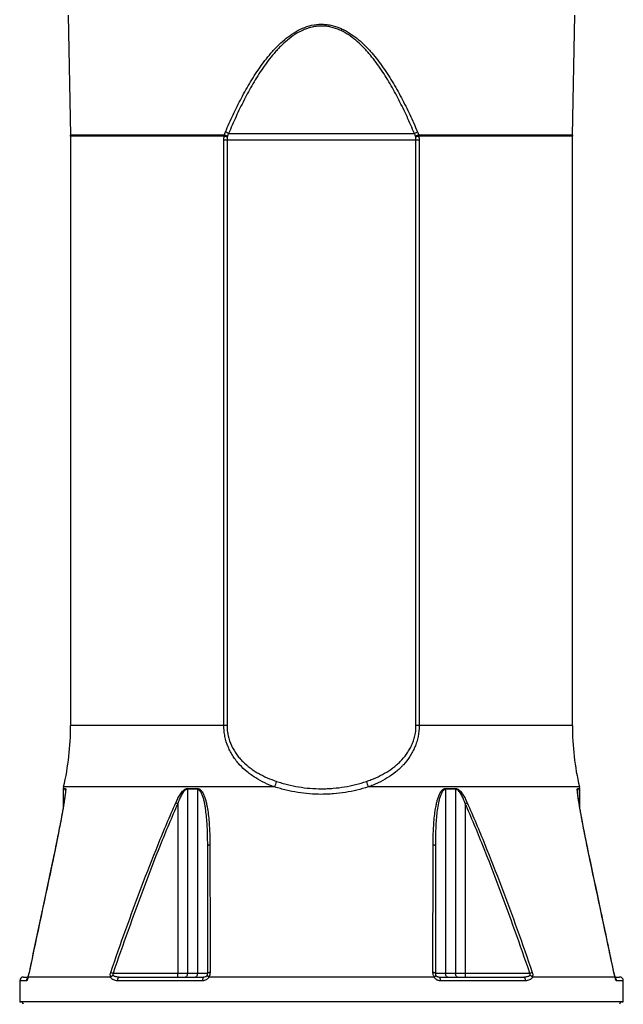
# Model space of a CAD drawing. Header units: millimetres. Extents: x 2138 to 3794, y 859 to 5107.
# Tile 2 of 4: x 2480 to 3452, y 2491 to 4078. Entities that reach past the tile are written whole.
import ezdxf

# ---------------------------------------------------------------- set-up
doc = ezdxf.new("R2010")
doc.units = ezdxf.units.MM
doc.header["$LTSCALE"] = 2

msp = doc.modelspace()

# ---------------------------------------------------------------- linework, layer by layer
at = {"color": 7, "linetype": 'Continuous', "lineweight": 25}
for p, q in [((2557.7, 4084.9), (2561.6, 3891.8)), ((3369.6, 3891.8), (3373.5, 4084.9)), ((2561.6, 3889.8), (2561.6, 2940.1)), ((2815.9, 3894), (3115.2, 3894)), ((3369.6, 2940.1), (3369.6, 3889.8)), ((2813.4, 3883.6), (2808.4, 3883.6)), ((2808.4, 2940.1), (2808.4, 3883.6)), ((3117.7, 3883.6), (2813.4, 3883.6)), ((2813.4, 3883.6), (2813.4, 2940.1)), ((3117.7, 2940.1), (3117.7, 3883.6)), ((3122.8, 3883.6), (3117.7, 3883.6)), ((3122.8, 3883.6), (3122.8, 2940.1)), ((2813.4, 2940.1), (2808.4, 2940.1)), ((3122.8, 2940.1), (3117.7, 2940.1)), ((2550.3, 2841.1), (2549.7, 2838.7)), ((3381.4, 2838.7), (3380.9, 2841.1)), ((2549.6, 2837.3), (2549.6, 2808.3)), ((2553.4, 2835.6), (2553.4, 2835.9)), ((2765.7, 2837.3), (2749.6, 2837.3)), ((2749.6, 2837.3), (2749.6, 2540.8)), ((2749.7, 2838.7), (2765.7, 2838.7)), ((2765.7, 2837.3), (2765.7, 2540.8)), ((3165.4, 2838.7), (3181.5, 2838.7)), ((3165.5, 2837.3), (3165.5, 2540.8)), ((3181.6, 2837.3), (3165.5, 2837.3)), ((3181.6, 2837.3), (3181.6, 2540.8)), ((3377.8, 2835.9), (3377.8, 2835.5)), ((3381.6, 2808.3), (3381.6, 2837.3)), ((2734.1, 2814.5), (2734.1, 2540.8)), ((3197.1, 2814.5), (3197.1, 2540.8)), ((2630, 2540.8), (2734.1, 2540.8)), ((2734.1, 2540.8), (2749.6, 2540.8)), ((2749.6, 2540.8), (2765.7, 2540.8)), ((2765.7, 2540.8), (2782.3, 2540.8)), ((3148.9, 2540.8), (3165.5, 2540.8)), ((3165.5, 2540.8), (3181.6, 2540.8)), ((3181.6, 2540.8), (3197.1, 2540.8)), ((3197.1, 2540.8), (3301.1, 2540.8)), ((2479.6, 2528.8), (2479.6, 2494.8)), ((2485.6, 2534.8), (2492.6, 2534.8)), ((2492.8, 2535.5), (2492.7, 2535)), ((2625.5, 2534.8), (2492.8, 2534.8)), ((2773.9, 2528.8), (2637, 2528.8)), ((2641, 2534.8), (2776.3, 2534.8)), ((3146.7, 2534.8), (2784.5, 2534.8)), ((3154.9, 2534.8), (3290.1, 2534.8)), ((3294.2, 2528.8), (3157.2, 2528.8)), ((3438.3, 2534.8), (3305.7, 2534.8)), ((3438.5, 2535), (3438.4, 2535.5)), ((3438.5, 2534.8), (3445.6, 2534.8)), ((3451.6, 2494.8), (3451.6, 2528.8)), ((2479.6, 2494.8), (2481.6, 2494.8)), ((2965.6, 2494.8), (2479.6, 2494.8)), ((3451.6, 2494.8), (2965.6, 2494.8)), ((3449.5, 2494.8), (3451.6, 2494.8))]:
    msp.add_line(p, q, dxfattribs=at)
at = {"color": 8, "linetype": 'Continuous', "lineweight": 25}
for p, q in [((2809.1, 3891.8), (2561.6, 3891.8)), ((2808.8, 3889.8), (2561.6, 3889.8)), ((3369.6, 3891.8), (3122.1, 3891.8)), ((3369.6, 3889.8), (3122.3, 3889.8)), ((2808.4, 2940.1), (2561.6, 2940.1)), ((3369.6, 2940.1), (3122.8, 2940.1)), ((2890.4, 2841.1), (2550.3, 2841.1)), ((3380.9, 2841.1), (3040.8, 2841.1)), ((2553.1, 2837.3), (2549.6, 2837.3)), ((2549.7, 2838.7), (2553.3, 2838.7)), ((2553.1, 2837.3), (2553.1, 2832)), ((3377.9, 2838.7), (3381.4, 2838.7)), ((3378, 2837.3), (3378, 2832.1)), ((3381.6, 2837.3), (3378, 2837.3)), ((2490.4, 2528.8), (2479.6, 2528.8)), ((3451.6, 2528.8), (3440.7, 2528.8)), ((2965.6, 2494.8), (2481.6, 2494.8)), ((3449.5, 2494.8), (2965.6, 2494.8))]:
    msp.add_line(p, q, dxfattribs=at)
at = {"color": 7, "linetype": 'Continuous', "lineweight": 25, "flags": 128}
for points in [[(2785.9, 2747.6), (2785.1, 2747.5), (2784.4, 2747.4), (2783.8, 2747.2), (2783.3, 2747), (2782.9, 2746.9), (2782.5, 2746.7), (2782.4, 2746.4), (2782.3, 2746.2)], [(3148.9, 2746.2), (3148.8, 2746.4), (3148.6, 2746.7), (3148.3, 2746.9), (3147.9, 2747), (3147.4, 2747.2), (3146.7, 2747.4), (3146, 2747.5), (3145.3, 2747.6)], [(2749.6, 2540.8), (2749.5, 2539.6), (2749.4, 2538.5), (2749.1, 2537.5), (2748.7, 2536.6), (2748.2, 2535.8), (2747.7, 2535.3), (2747.1, 2534.9), (2746.5, 2534.8)], [(2765.7, 2540.8), (2765.6, 2539.6), (2765.5, 2538.5), (2765.2, 2537.5), (2764.8, 2536.6), (2764.4, 2535.8), (2763.9, 2535.3), (2763.4, 2534.9), (2762.8, 2534.8)], [(2786.1, 2542.2), (2785.3, 2542.1), (2784.6, 2541.9), (2783.9, 2541.8), (2783.3, 2541.6), (2782.9, 2541.4), (2782.6, 2541.2), (2782.4, 2541), (2782.3, 2540.8)], [(3148.9, 2540.8), (3148.8, 2541), (3148.6, 2541.2), (3148.3, 2541.4), (3147.8, 2541.6), (3147.2, 2541.8), (3146.6, 2541.9), (3145.8, 2542.1), (3145, 2542.2)], [(3168.4, 2534.8), (3167.8, 2534.9), (3167.3, 2535.3), (3166.8, 2535.8), (3166.3, 2536.6), (3166, 2537.5), (3165.7, 2538.5), (3165.5, 2539.6), (3165.5, 2540.8)], [(3184.7, 2534.8), (3184.1, 2534.9), (3183.5, 2535.3), (3183, 2535.8), (3182.5, 2536.6), (3182.1, 2537.5), (3181.8, 2538.5), (3181.6, 2539.6), (3181.6, 2540.8)], [(2776.3, 2534.8), (2775.8, 2534.7), (2775.4, 2534.3), (2775, 2533.8), (2774.6, 2533), (2774.3, 2532.1), (2774.1, 2531.1), (2774, 2530), (2773.9, 2528.8)], [(3157.2, 2528.8), (3157.2, 2530), (3157, 2531.1), (3156.8, 2532.1), (3156.5, 2533), (3156.2, 2533.8), (3155.8, 2534.3), (3155.3, 2534.7), (3154.9, 2534.8)]]:
    msp.add_lwpolyline(points, dxfattribs=at)
at = {"color": 8, "linetype": 'Continuous', "lineweight": 25, "flags": 128}
for points in [[(2533.2, 2724), (2533.1, 2724), (2533.1, 2723.9)], [(3398.1, 2723.9), (3398.1, 2724), (3397.9, 2724)], [(2494.8, 2542.2), (2494.6, 2542.1), (2494.6, 2542)], [(3436.6, 2542), (3436.5, 2542.1), (3436.4, 2542.2)]]:
    msp.add_lwpolyline(points, dxfattribs=at)
at = {"color": 7, "linetype": 'Continuous', "lineweight": 25}
for centre, radius, start, end in [((2461.6, 3889.8), 100, 0, 1.1458), ((2729.2, 3490.5), 407.2, 78.0004, 78.7255), ((2737, 3706.4), 198.9, 67.1937, 68.7602), ((2733.5, 3757.9), 159.1, 58.8099, 60.8836), ((3197.7, 3757.9), 159.1, 119.1164, 121.1901), ((3194.1, 3706.4), 198.9, 111.2398, 112.8063), ((3201.9, 3490.5), 407.2, 101.2745, 101.9996), ((3469.6, 3889.8), 100, 178.8542, 180), ((2121.6, 2940.1), 440, 347, 0), ((3809.6, 2940.1), 440, 180, 193), ((2731.1, 2895), 168.2, 341.3143, 344.5222), ((3200.1, 2895), 168.2, 195.4778, 198.6857), ((2555.6, 2837.3), 6, 167, 180), ((2559.2, 2837.3), 6.05, 167.1092, 180.0011), ((2761, 2837.3), 11.4, 173.2038, 180.0253), ((2777.9, 2837.3), 12.3, 173.7075, 180.0247), ((3153.2, 2837.3), 12.3, 359.9753, 6.2925), ((3170.2, 2837.3), 11.4, 359.9747, 6.7962), ((3372, 2837.3), 6.05, 359.9989, 12.8908), ((3375.6, 2837.3), 6, 0, 13), ((2875.6, 3138), 353.1, 245.835, 246.3758), ((3055.6, 3138), 353.1, 293.6242, 294.165), ((2754.7, 2906.4), 386.2, 250.551, 251.1615), ((2691, 2539.3), 43.2, 354.0133, 1.9891), ((3240.2, 2539.3), 43.2, 178.0109, 185.9867), ((3176.4, 2906.4), 386.2, 288.8385, 289.449), ((2485.6, 2528.8), 6, 90, 180), ((2642.2, 2529.6), 5.32, 103.0745, 188.798), ((3288.9, 2529.6), 5.32, 351.202, 76.9255), ((3445.6, 2528.8), 6, 0, 90), ((2481.5, 2490.8), 4, 1, 89), ((3449.6, 2490.8), 4, 91, 179)]:
    msp.add_arc(centre, radius, start, end, dxfattribs=at)
at = {"color": 8, "linetype": 'Continuous', "lineweight": 25}
for centre, radius, start, end in [((2496.5, 2528.8), 6.08, 140.4573, 180.0914), ((3434.7, 2528.8), 6.05, 359.8349, 45.2167)]:
    msp.add_arc(centre, radius, start, end, dxfattribs=at)
at = {"color": 7, "linetype": 'Continuous', "lineweight": 25}
for points, knots in [([(2810.9, 3896.9), (2814.9, 3906.2), (2819, 3915.4), (2827.6, 3933.5), (2832, 3942.5), (2841.3, 3960.2), (2846.2, 3968.9), (2856.5, 3986.1), (2862, 3994.5), (2870.7, 4006.8), (2873.7, 4010.8), (2880, 4018.8), (2883.2, 4022.7), (2888.3, 4028.4), (2890.1, 4030.3), (2893.6, 4034), (2895.4, 4035.8), (2901, 4041.1), (2904.8, 4044.5), (2912.8, 4050.9), (2916.9, 4053.9), (2925.7, 4059.4), (2930.3, 4061.8), (2939.7, 4065.8), (2944.6, 4067.5), (2954.8, 4069.7), (2959.9, 4070.3), (2967.7, 4070.4), (2970.3, 4070.2), (2975.5, 4069.7), (2978, 4069.3), (2985.7, 4067.7), (2990.6, 4066.1), (2997.8, 4063.2), (3000.1, 4062.1), (3003.6, 4060.3), (3004.7, 4059.7), (3007, 4058.4), (3008.1, 4057.7), (3013.6, 4054.4), (3017.7, 4051.4), (3025.7, 4045.1), (3029.6, 4041.7), (3035.1, 4036.4), (3036.9, 4034.6), (3040.5, 4030.9), (3042.2, 4029), (3047.3, 4023.3), (3050.6, 4019.4), (3056.9, 4011.5), (3060, 4007.4), (3068.8, 3995.1), (3074.2, 3986.7), (3084.6, 3969.5), (3089.6, 3960.7), (3096.6, 3947.3), (3098.9, 3942.8), (3103.4, 3933.7), (3105.6, 3929.2), (3112.1, 3915.5), (3116.2, 3906.2), (3120.2, 3896.9)], [0, 0, 0, 0, 0.0625, 0.0625, 0.125, 0.125, 0.1875, 0.1875, 0.25, 0.25, 0.28125, 0.28125, 0.3125, 0.3125, 0.328125, 0.328125, 0.34375, 0.34375, 0.375, 0.375, 0.40625, 0.40625, 0.4375, 0.4375, 0.46875, 0.46875, 0.5, 0.5, 0.515625, 0.515625, 0.53125, 0.53125, 0.5625, 0.5625, 0.578125, 0.578125, 0.585937, 0.585937, 0.59375, 0.59375, 0.625, 0.625, 0.65625, 0.65625, 0.671875, 0.671875, 0.6875, 0.6875, 0.71875, 0.71875, 0.75, 0.75, 0.8125, 0.8125, 0.875, 0.875, 0.90625, 0.90625, 0.9375, 0.9375, 1, 1, 1, 1]), ([(3115.2, 3894), (3111.4, 3903.2), (3107.4, 3912.3), (3101.2, 3925.9), (3099.1, 3930.4), (3094.7, 3939.4), (3092.5, 3943.8), (3085.8, 3957.1), (3081, 3965.8), (3071, 3982.9), (3065.8, 3991.3), (3057.4, 4003.6), (3054.4, 4007.6), (3048.4, 4015.5), (3045.3, 4019.4), (3040.4, 4025.1), (3038.7, 4027), (3035.3, 4030.7), (3033.6, 4032.6), (3028.2, 4037.9), (3024.6, 4041.3), (3016.9, 4047.7), (3012.9, 4050.8), (3007.6, 4054.2), (3006.5, 4054.9), (3004.3, 4056.2), (3003.2, 4056.8), (2999.8, 4058.7), (2997.6, 4059.8), (2990.6, 4062.9), (2985.9, 4064.5), (2979.6, 4066), (2978.4, 4066.2), (2975.8, 4066.7), (2974.6, 4066.9), (2970.8, 4067.3), (2965.7, 4067.6), (2960.7, 4067.3), (2956.8, 4066.9), (2955.6, 4066.7), (2953, 4066.3), (2951.8, 4066), (2948, 4065.2), (2945.6, 4064.5), (2940.8, 4062.9), (2938.4, 4061.9), (2931.5, 4058.9), (2927.1, 4056.4), (2918.5, 4050.9), (2914.5, 4047.9), (2906.7, 4041.4), (2903, 4038), (2897.7, 4032.7), (2896, 4030.9), (2892.6, 4027.2), (2890.9, 4025.3), (2886, 4019.5), (2882.8, 4015.6), (2876.8, 4007.7), (2873.9, 4003.7), (2865.4, 3991.4), (2860.2, 3983), (2850.2, 3965.8), (2845.4, 3957.1), (2836.4, 3939.4), (2832.1, 3930.5), (2823.7, 3912.4), (2819.8, 3903.2), (2815.9, 3894)], [0, 0, 0, 0, 0.0625, 0.0625, 0.09375, 0.09375, 0.125, 0.125, 0.1875, 0.1875, 0.25, 0.25, 0.28125, 0.28125, 0.3125, 0.3125, 0.328125, 0.328125, 0.34375, 0.34375, 0.375, 0.375, 0.40625, 0.40625, 0.414062, 0.414062, 0.421875, 0.421875, 0.4375, 0.4375, 0.46875, 0.46875, 0.476562, 0.476562, 0.484375, 0.484375, 0.5, 0.515625, 0.515625, 0.523437, 0.523437, 0.53125, 0.53125, 0.546875, 0.546875, 0.5625, 0.5625, 0.59375, 0.59375, 0.625, 0.625, 0.65625, 0.65625, 0.671875, 0.671875, 0.6875, 0.6875, 0.71875, 0.71875, 0.75, 0.75, 0.8125, 0.8125, 0.875, 0.875, 0.9375, 0.9375, 1, 1, 1, 1]), ([(2890.4, 2841.1), (2884.9, 2843.1), (2879.6, 2845.2), (2869.3, 2850.1), (2864.4, 2852.8), (2858.4, 2856.5), (2857.2, 2857.3), (2854.8, 2858.8), (2853.7, 2859.6), (2850.2, 2862), (2848, 2863.7), (2841.5, 2869), (2837.4, 2872.8), (2832.7, 2878), (2831.8, 2879.1), (2830, 2881.2), (2829.1, 2882.3), (2826.5, 2885.7), (2824.8, 2888), (2821.7, 2892.8), (2820.3, 2895.2), (2818.3, 2899), (2817.6, 2900.3), (2816.4, 2902.9), (2815.8, 2904.3), (2813, 2911), (2811.3, 2916.6), (2809.5, 2925.2), (2809.1, 2928.2), (2808.5, 2934.1), (2808.4, 2937.1), (2808.4, 2940.1)], [0, 0, 0, 0, 0.125, 0.125, 0.25, 0.25, 0.28125, 0.28125, 0.3125, 0.3125, 0.375, 0.375, 0.5, 0.5, 0.53125, 0.53125, 0.5625, 0.5625, 0.625, 0.625, 0.6875, 0.6875, 0.71875, 0.71875, 0.75, 0.75, 0.875, 0.875, 0.9375, 0.9375, 1, 1, 1, 1]), ([(2813.4, 2940.1), (2813.4, 2937.3), (2813.6, 2934.5), (2814.2, 2929), (2814.7, 2926.2), (2816.5, 2918.2), (2818.2, 2913), (2821.6, 2905.6), (2822.9, 2903.2), (2825.6, 2898.5), (2827, 2896.3), (2830.1, 2892), (2831.7, 2889.9), (2835.2, 2885.8), (2837, 2883.9), (2842.5, 2878.3), (2846.5, 2874.9), (2852.8, 2870.2), (2854.9, 2868.7), (2859.3, 2865.8), (2861.6, 2864.4), (2868.5, 2860.5), (2873.2, 2858.1), (2883, 2853.8), (2888, 2851.9), (2893.1, 2850.1)], [0, 0, 0, 0, 0.0625, 0.0625, 0.125, 0.125, 0.25, 0.25, 0.3125, 0.3125, 0.375, 0.375, 0.4375, 0.4375, 0.5, 0.5, 0.625, 0.625, 0.6875, 0.6875, 0.75, 0.75, 0.875, 0.875, 1, 1, 1, 1]), ([(3038, 2850.1), (3040.6, 2851), (3043.2, 2851.9), (3048.2, 2853.9), (3050.7, 2854.9), (3058, 2858.1), (3062.7, 2860.5), (3071.8, 2865.7), (3076.2, 2868.6), (3082.5, 2873.3), (3084.5, 2874.9), (3087.5, 2877.5), (3088.5, 2878.4), (3090.5, 2880.2), (3091.4, 2881.1), (3096.1, 2885.8), (3099.5, 2889.8), (3104.1, 2896.3), (3105.6, 2898.5), (3107.6, 2902), (3108.2, 2903.2), (3109.5, 2905.6), (3110.1, 2906.8), (3111.8, 2910.5), (3112.8, 2913), (3114.6, 2918.2), (3115.3, 2920.9), (3117.1, 2929), (3117.7, 2934.5), (3117.7, 2940.1)], [0, 0, 0, 0, 0.0625, 0.0625, 0.125, 0.125, 0.25, 0.25, 0.375, 0.375, 0.4375, 0.4375, 0.46875, 0.46875, 0.5, 0.5, 0.625, 0.625, 0.6875, 0.6875, 0.71875, 0.71875, 0.75, 0.75, 0.8125, 0.8125, 0.875, 0.875, 1, 1, 1, 1]), ([(3122.8, 2940.1), (3122.8, 2934.1), (3122.2, 2928.2), (3120.4, 2919.5), (3119.7, 2916.6), (3118, 2911), (3117, 2908.3), (3114.8, 2902.9), (3113.5, 2900.3), (3110.8, 2895.2), (3109.4, 2892.7), (3104.8, 2885.6), (3101.3, 2881.1), (3096.6, 2875.9), (3095.6, 2874.9), (3093.6, 2872.9), (3092.6, 2871.9), (3089.5, 2869), (3087.4, 2867.2), (3080.9, 2861.9), (3076.3, 2858.7), (3066.8, 2852.8), (3061.9, 2850.1), (3054.2, 2846.5), (3051.5, 2845.3), (3046.2, 2843.1), (3043.5, 2842.1), (3040.8, 2841.1)], [0, 0, 0, 0, 0.125, 0.125, 0.1875, 0.1875, 0.25, 0.25, 0.3125, 0.3125, 0.375, 0.375, 0.5, 0.5, 0.53125, 0.53125, 0.5625, 0.5625, 0.625, 0.625, 0.75, 0.75, 0.875, 0.875, 0.9375, 0.9375, 1, 1, 1, 1]), ([(3040.8, 2841.1), (3028.8, 2837.3), (3016.5, 2834.3), (2997.7, 2831.3), (2991.4, 2830.5), (2981.8, 2829.8), (2978.6, 2829.6), (2973.7, 2829.4), (2972.1, 2829.3), (2968.8, 2829.3), (2967.2, 2829.2), (2952.7, 2829.2), (2939.9, 2830.3), (2921.1, 2833.3), (2914.9, 2834.5), (2905.6, 2836.7), (2902.5, 2837.5), (2896.4, 2839.3), (2893.4, 2840.2), (2890.4, 2841.1)], [0, 0, 0, 0, 0.25, 0.25, 0.375, 0.375, 0.4375, 0.4375, 0.46875, 0.46875, 0.5, 0.5, 0.75, 0.75, 0.875, 0.875, 0.9375, 0.9375, 1, 1, 1, 1]), ([(2893.1, 2850.1), (2896, 2849.2), (2898.9, 2848.3), (2904.8, 2846.5), (2907.8, 2845.7), (2916.7, 2843.5), (2922.7, 2842.3), (2940.8, 2839.3), (2953.1, 2838.2), (2967.1, 2838.2), (2968.7, 2838.3), (2971.8, 2838.3), (2973.4, 2838.4), (2978.1, 2838.6), (2981.2, 2838.8), (2990.5, 2839.5), (2996.6, 2840.3), (3014.7, 2843.3), (3026.5, 2846.3), (3038, 2850.1)], [0, 0, 0, 0, 0.0625, 0.0625, 0.125, 0.125, 0.25, 0.25, 0.5, 0.5, 0.53125, 0.53125, 0.5625, 0.5625, 0.625, 0.625, 0.75, 0.75, 1, 1, 1, 1]), ([(2553.4, 2835.9), (2553.4, 2835.9), (2553.4, 2835.8), (2553.4, 2835.3), (2553.3, 2834.2), (2553.2, 2832.3), (2552.9, 2829.7), (2552.4, 2826.2), (2551.8, 2821.5), (2550.9, 2815.9), (2549.7, 2809), (2548.2, 2800.3), (2546.3, 2789.7), (2543.9, 2777.4), (2541.3, 2763.9), (2538.2, 2748.2), (2535.4, 2734.7), (2533.6, 2726.2), (2533.1, 2723.9)], [0, 0, 0, 0, 0.001769, 0.012964, 0.028911, 0.049815, 0.076322, 0.110513, 0.156654, 0.207222, 0.265618, 0.338152, 0.439011, 0.541994, 0.655536, 0.784993, 0.941532, 1, 1, 1, 1]), ([(2553.3, 2838.7), (2553.4, 2838.7), (2553.4, 2838.6), (2553.6, 2838.3), (2553.6, 2838), (2553.6, 2837.5), (2553.6, 2837.1), (2553.6, 2836.4), (2553.6, 2835.9), (2553.5, 2834.6), (2553.4, 2833.6), (2553.3, 2832.1), (2553.2, 2831.6), (2553.1, 2830.5), (2553, 2829.9), (2552.7, 2827.2), (2552.3, 2824.9), (2551.6, 2820.1), (2551.3, 2817.7), (2550.5, 2812.9), (2550, 2810.4), (2549.2, 2805.4), (2548.8, 2802.9), (2547.4, 2795.4), (2546.5, 2790.4), (2544.6, 2780.3), (2543.6, 2775.2), (2541.7, 2765.1), (2540.6, 2760), (2537.6, 2744.6), (2535.4, 2734.3), (2533.2, 2724)], [0, 0, 0, 0, 0.015625, 0.015625, 0.03125, 0.03125, 0.046875, 0.046875, 0.0625, 0.0625, 0.09375, 0.09375, 0.109375, 0.109375, 0.125, 0.125, 0.1875, 0.1875, 0.25, 0.25, 0.3125, 0.3125, 0.375, 0.375, 0.5, 0.5, 0.625, 0.625, 0.75, 0.75, 1, 1, 1, 1]), ([(2731, 2815.8), (2732.1, 2818.2), (2733.2, 2820.6), (2735.6, 2825.2), (2736.9, 2827.5), (2739.1, 2830.7), (2739.8, 2831.8), (2741.5, 2833.8), (2742.3, 2834.7), (2743.7, 2836), (2744.2, 2836.4), (2745.2, 2837.2), (2745.8, 2837.5), (2746.8, 2838.1), (2747.4, 2838.3), (2748.5, 2838.6), (2749.1, 2838.7), (2749.7, 2838.7)], [0, 0, 0, 0, 0.25, 0.25, 0.5, 0.5, 0.625, 0.625, 0.75, 0.75, 0.8125, 0.8125, 0.875, 0.875, 0.9375, 0.9375, 1, 1, 1, 1]), ([(2749.6, 2837.3), (2749.1, 2837.3), (2748.5, 2837.2), (2747.8, 2836.9), (2747.5, 2836.8), (2747, 2836.6), (2746.8, 2836.4), (2746, 2835.9), (2745.6, 2835.6), (2744.7, 2834.8), (2744.3, 2834.3), (2743.2, 2833), (2742.5, 2832), (2741.1, 2830), (2740.5, 2828.9), (2738.8, 2825.7), (2737.7, 2823.5), (2735.8, 2819.1), (2734.9, 2816.8), (2734.1, 2814.5)], [0, 0, 0, 0, 0.0625, 0.0625, 0.09375, 0.09375, 0.125, 0.125, 0.1875, 0.1875, 0.25, 0.25, 0.375, 0.375, 0.5, 0.5, 0.75, 0.75, 1, 1, 1, 1]), ([(2765.7, 2838.7), (2766.2, 2838.7), (2766.7, 2838.6), (2767.6, 2838.4), (2768.1, 2838.3), (2769.3, 2837.7), (2770.1, 2837.1), (2771.5, 2835.8), (2772.1, 2835.1), (2773.3, 2833.6), (2773.8, 2832.7), (2774.7, 2831), (2775.2, 2830.2), (2776, 2828.4), (2776.4, 2827.5), (2777.4, 2824.7), (2778.1, 2822.8), (2779.2, 2819), (2779.7, 2817), (2780.6, 2813.1), (2781, 2811.1), (2782.1, 2805.1), (2782.7, 2801), (2783.7, 2792.9), (2784.1, 2788.8), (2784.8, 2780.7), (2785.1, 2776.5), (2785.7, 2764.2), (2785.9, 2755.9), (2785.9, 2747.6)], [0, 0, 0, 0, 0.015625, 0.015625, 0.03125, 0.03125, 0.0625, 0.0625, 0.09375, 0.09375, 0.125, 0.125, 0.15625, 0.15625, 0.1875, 0.1875, 0.25, 0.25, 0.3125, 0.3125, 0.375, 0.375, 0.5, 0.5, 0.625, 0.625, 0.75, 0.75, 1, 1, 1, 1]), ([(2782.3, 2746.2), (2782.3, 2754.4), (2782.2, 2762.5), (2781.7, 2774.6), (2781.5, 2778.6), (2780.9, 2786.7), (2780.6, 2790.7), (2779.8, 2798.7), (2779.3, 2802.7), (2778.5, 2808.6), (2778.2, 2810.6), (2777.4, 2814.5), (2777, 2816.5), (2776.2, 2820.4), (2775.7, 2822.3), (2774.5, 2826), (2773.9, 2827.9), (2772.7, 2830.5), (2772.3, 2831.4), (2771.4, 2833.1), (2770.9, 2833.9), (2770, 2835), (2769.7, 2835.3), (2769, 2836), (2768.6, 2836.3), (2767.9, 2836.8), (2767.5, 2837), (2766.6, 2837.2), (2766.1, 2837.3), (2765.7, 2837.3)], [0, 0, 0, 0, 0.25, 0.25, 0.375, 0.375, 0.5, 0.5, 0.625, 0.625, 0.6875, 0.6875, 0.75, 0.75, 0.8125, 0.8125, 0.875, 0.875, 0.90625, 0.90625, 0.9375, 0.9375, 0.953125, 0.953125, 0.96875, 0.96875, 0.984375, 0.984375, 1, 1, 1, 1]), ([(3145.3, 2747.6), (3145.3, 2755.9), (3145.5, 2764.2), (3146.1, 2776.5), (3146.4, 2780.6), (3147, 2788.8), (3147.4, 2792.8), (3148.4, 2800.9), (3149, 2805), (3150.1, 2810.9), (3150.5, 2812.9), (3151.4, 2816.9), (3151.9, 2818.8), (3153.1, 2822.7), (3153.7, 2824.6), (3154.8, 2827.4), (3155.2, 2828.4), (3156, 2830.2), (3156.4, 2831), (3157.4, 2832.7), (3157.9, 2833.5), (3159, 2835.1), (3159.7, 2835.8), (3160.7, 2836.8), (3161.1, 2837.1), (3161.8, 2837.6), (3162.3, 2837.9), (3163.1, 2838.3), (3163.5, 2838.4), (3164.5, 2838.6), (3164.9, 2838.7), (3165.4, 2838.7)], [0, 0, 0, 0, 0.25, 0.25, 0.375, 0.375, 0.5, 0.5, 0.625, 0.625, 0.6875, 0.6875, 0.75, 0.75, 0.8125, 0.8125, 0.84375, 0.84375, 0.875, 0.875, 0.90625, 0.90625, 0.9375, 0.9375, 0.953125, 0.953125, 0.96875, 0.96875, 0.984375, 0.984375, 1, 1, 1, 1]), ([(3165.5, 2837.3), (3165, 2837.3), (3164.6, 2837.2), (3163.7, 2837), (3163.3, 2836.8), (3162.5, 2836.3), (3162.2, 2836), (3161.5, 2835.3), (3161.2, 2835), (3160.6, 2834.3), (3160.3, 2833.9), (3159.8, 2833.1), (3159.5, 2832.7), (3158.8, 2831.4), (3158.4, 2830.6), (3157.3, 2827.9), (3156.6, 2826), (3155.5, 2822.2), (3155, 2820.3), (3153.7, 2814.5), (3153, 2810.5), (3151.8, 2802.6), (3151.3, 2798.7), (3150.5, 2790.7), (3150.2, 2786.7), (3149.7, 2778.6), (3149.5, 2774.6), (3149, 2762.5), (3148.9, 2754.4), (3148.9, 2746.2)], [0, 0, 0, 0, 0.015625, 0.015625, 0.03125, 0.03125, 0.046875, 0.046875, 0.0625, 0.0625, 0.078125, 0.078125, 0.09375, 0.09375, 0.125, 0.125, 0.1875, 0.1875, 0.25, 0.25, 0.375, 0.375, 0.5, 0.5, 0.625, 0.625, 0.75, 0.75, 1, 1, 1, 1]), ([(3181.5, 2838.7), (3182.1, 2838.7), (3182.6, 2838.6), (3183.8, 2838.3), (3184.3, 2838.1), (3185.4, 2837.5), (3185.9, 2837.2), (3186.9, 2836.4), (3187.4, 2836), (3188.8, 2834.8), (3189.7, 2833.8), (3191.3, 2831.8), (3192.1, 2830.7), (3194.2, 2827.5), (3195.5, 2825.2), (3197.9, 2820.6), (3199.1, 2818.2), (3200.1, 2815.8)], [0, 0, 0, 0, 0.0625, 0.0625, 0.125, 0.125, 0.1875, 0.1875, 0.25, 0.25, 0.375, 0.375, 0.5, 0.5, 0.75, 0.75, 1, 1, 1, 1]), ([(3197.1, 2814.5), (3196.2, 2816.8), (3195.3, 2819.1), (3193.4, 2823.5), (3192.4, 2825.7), (3190.6, 2828.9), (3190, 2830), (3188.7, 2832), (3188, 2833), (3186.5, 2834.8), (3185.6, 2835.6), (3184.4, 2836.4), (3184.2, 2836.6), (3183.7, 2836.8), (3183.4, 2836.9), (3182.9, 2837.1), (3182.6, 2837.2), (3182.1, 2837.3), (3181.8, 2837.3), (3181.6, 2837.3)], [0, 0, 0, 0, 0.25, 0.25, 0.5, 0.5, 0.625, 0.625, 0.75, 0.75, 0.875, 0.875, 0.90625, 0.90625, 0.9375, 0.9375, 0.96875, 0.96875, 1, 1, 1, 1]), ([(3397.9, 2724), (3395.7, 2734.4), (3393.6, 2744.6), (3390.5, 2760), (3389.5, 2765.1), (3387.5, 2775.3), (3386.5, 2780.4), (3385.1, 2788), (3384.6, 2790.5), (3383.7, 2795.6), (3383.3, 2798.1), (3382.4, 2803.1), (3381.9, 2805.6), (3381.1, 2810.6), (3380.7, 2813), (3379.9, 2817.9), (3379.5, 2820.3), (3378.8, 2825), (3378.5, 2827.3), (3378.1, 2830.6), (3377.9, 2831.7), (3377.7, 2833.7), (3377.6, 2834.7), (3377.5, 2836.4), (3377.5, 2837.2), (3377.6, 2838.1), (3377.6, 2838.3), (3377.7, 2838.6), (3377.8, 2838.7), (3377.9, 2838.7)], [0, 0, 0, 0, 0.25, 0.25, 0.375, 0.375, 0.5, 0.5, 0.5625, 0.5625, 0.625, 0.625, 0.6875, 0.6875, 0.75, 0.75, 0.8125, 0.8125, 0.875, 0.875, 0.90625, 0.90625, 0.9375, 0.9375, 0.96875, 0.96875, 0.984375, 0.984375, 1, 1, 1, 1]), ([(3398.1, 2723.9), (3396.8, 2729.9), (3394.2, 2742.2), (3390.7, 2759.4), (3387.7, 2774.8), (3385.3, 2787.5), (3383.2, 2799), (3381.5, 2808.5), (3380.2, 2816.3), (3379.3, 2822.1), (3378.6, 2826.8), (3378.2, 2830.4), (3377.9, 2833), (3377.8, 2834.7), (3377.7, 2835.6), (3377.7, 2835.8), (3377.7, 2835.9)], [0, 0, 0, 0, 0.150353, 0.3145767, 0.4368161, 0.5444207, 0.642357, 0.7355185, 0.7960185, 0.8480403, 0.8939765, 0.9316474, 0.9573287, 0.9775546, 0.9925055, 1, 1, 1, 1]), ([(2626.1, 2542.2), (2634.1, 2565.3), (2642.2, 2588.3), (2658.7, 2634.3), (2667.1, 2657.2), (2684.5, 2702.9), (2693.3, 2725.7), (2711.7, 2771), (2721.2, 2793.5), (2731, 2815.8)], [0, 0, 0, 0, 0.25, 0.25, 0.5, 0.5, 0.75, 0.75, 1, 1, 1, 1]), ([(2734.1, 2814.5), (2724.3, 2792.1), (2714.9, 2769.6), (2696.7, 2724.3), (2687.9, 2701.5), (2670.7, 2655.9), (2662.4, 2632.9), (2645.9, 2587), (2637.9, 2563.9), (2630, 2540.8)], [0, 0, 0, 0, 0.25, 0.25, 0.5, 0.5, 0.75, 0.75, 1, 1, 1, 1]), ([(3301.1, 2540.8), (3293.2, 2563.9), (3285.2, 2587), (3268.8, 2632.9), (3260.4, 2655.9), (3243.3, 2701.5), (3234.4, 2724.3), (3216.2, 2769.6), (3206.9, 2792.1), (3197.1, 2814.5)], [0, 0, 0, 0, 0.25, 0.25, 0.5, 0.5, 0.75, 0.75, 1, 1, 1, 1]), ([(3200.1, 2815.8), (3210, 2793.5), (3219.5, 2771), (3237.8, 2725.7), (3246.7, 2702.9), (3264, 2657.2), (3272.5, 2634.3), (3289, 2588.3), (3297.1, 2565.3), (3305, 2542.2)], [0, 0, 0, 0, 0.25, 0.25, 0.5, 0.5, 0.75, 0.75, 1, 1, 1, 1]), ([(2533.1, 2723.9), (2528.8, 2703.5), (2515.9, 2642.8), (2503.1, 2582.2), (2494.6, 2542)], [0, 0, 0, 0, 0.3376691, 1, 1, 1, 1]), ([(3436.5, 2542), (3429.7, 2574.3), (3417, 2635), (3404.1, 2695.6), (3398, 2723.9)], [0, 0, 0, 0, 0.532608, 1, 1, 1, 1]), ([(2494.8, 2542.2), (2494.5, 2540.9), (2494.2, 2539.6), (2493.5, 2537.2), (2493.1, 2536.1), (2492.7, 2535)], [0, 0, 0, 0, 0.5, 0.5, 1, 1, 1, 1]), ([(2494.6, 2542), (2494.6, 2541.9), (2494.4, 2540.9), (2493.9, 2539.1), (2493.3, 2537.1), (2492.9, 2536.2), (2492.8, 2535.9)], [0, 0, 0, 0, 0.085817, 0.446421, 0.800232, 1, 1, 1, 1]), ([(2626.2, 2535.1), (2626, 2535.6), (2625.8, 2536.1), (2625.6, 2537.2), (2625.5, 2537.8), (2625.5, 2539), (2625.5, 2539.7), (2625.8, 2540.9), (2625.9, 2541.5), (2626.1, 2542.2)], [0, 0, 0, 0, 0.25, 0.25, 0.5, 0.5, 0.75, 0.75, 1, 1, 1, 1]), ([(2630, 2540.8), (2629.8, 2540.5), (2629.7, 2540.3), (2629.5, 2539.7), (2629.4, 2539.4), (2629.4, 2538.8), (2629.4, 2538.5), (2629.6, 2537.9), (2629.8, 2537.7), (2629.9, 2537.5)], [0, 0, 0, 0, 0.25, 0.25, 0.5, 0.5, 0.75, 0.75, 1, 1, 1, 1]), ([(2781.3, 2537.5), (2781.5, 2537.7), (2781.6, 2538), (2781.9, 2538.5), (2782, 2538.8), (2782.2, 2539.7), (2782.3, 2540.3), (2782.3, 2540.8)], [0, 0, 0, 0, 0.25, 0.25, 0.5, 0.5, 1, 1, 1, 1]), ([(2786.1, 2542.2), (2786.1, 2540.9), (2785.9, 2539.6), (2785.1, 2537.2), (2784.5, 2536.1), (2783.8, 2535)], [0, 0, 0, 0, 0.5, 0.5, 1, 1, 1, 1]), ([(3147.4, 2535), (3147, 2535.5), (3146.7, 2536.1), (3146.1, 2537.2), (3145.8, 2537.8), (3145.4, 2539), (3145.3, 2539.6), (3145.1, 2540.9), (3145, 2541.5), (3145, 2542.2)], [0, 0, 0, 0, 0.25, 0.25, 0.5, 0.5, 0.75, 0.75, 1, 1, 1, 1]), ([(3148.9, 2540.8), (3148.9, 2540.3), (3148.9, 2539.7), (3149.3, 2538.5), (3149.5, 2538), (3149.9, 2537.5)], [0, 0, 0, 0, 0.5, 0.5, 1, 1, 1, 1]), ([(3301.2, 2537.5), (3301.4, 2537.7), (3301.5, 2537.9), (3301.7, 2538.5), (3301.8, 2538.8), (3301.8, 2539.4), (3301.7, 2539.7), (3301.5, 2540.3), (3301.3, 2540.5), (3301.1, 2540.8)], [0, 0, 0, 0, 0.25, 0.25, 0.5, 0.5, 0.75, 0.75, 1, 1, 1, 1]), ([(3305, 2542.2), (3305.2, 2541.5), (3305.4, 2540.9), (3305.6, 2539.7), (3305.7, 2539), (3305.7, 2537.8), (3305.6, 2537.2), (3305.4, 2536.1), (3305.2, 2535.6), (3305, 2535.1)], [0, 0, 0, 0, 0.25, 0.25, 0.5, 0.5, 0.75, 0.75, 1, 1, 1, 1]), ([(3438.5, 2535), (3438.3, 2535.5), (3438.1, 2536.1), (3437.7, 2537.2), (3437.5, 2537.8), (3437.1, 2539), (3437, 2539.6), (3436.7, 2540.9), (3436.5, 2541.5), (3436.4, 2542.2)], [0, 0, 0, 0, 0.25, 0.25, 0.5, 0.5, 0.75, 0.75, 1, 1, 1, 1]), ([(3438.4, 2535.9), (3438.2, 2536.3), (3437.8, 2537.2), (3437.2, 2539.2), (3436.8, 2540.9), (3436.6, 2541.8), (3436.6, 2542)], [0, 0, 0, 0, 0.2300213, 0.5658509, 0.9106222, 1, 1, 1, 1]), ([(2492.8, 2534.8), (2492.8, 2534.3), (2492.7, 2533.9), (2492.5, 2533), (2492.5, 2532.6), (2492.3, 2531.9), (2492.2, 2531.6), (2492, 2530.9), (2491.9, 2530.6), (2491.6, 2529.9), (2491.3, 2529.5), (2491, 2529.1), (2490.9, 2529), (2490.7, 2528.8), (2490.5, 2528.8), (2490.4, 2528.8)], [0, 0, 0, 0, 0.125, 0.125, 0.25, 0.25, 0.375, 0.375, 0.5, 0.5, 0.75, 0.75, 0.875, 0.875, 1, 1, 1, 1]), ([(2492.7, 2535.5), (2492.6, 2535), (2492.5, 2534), (2492.2, 2533.1), (2492, 2532.6), (2492.1, 2532.6), (2492.1, 2532.6)], [0, 0, 0, 0, 0.2888871, 0.6114807, 0.8891738, 1, 1, 1, 1]), ([(2625.5, 2534.8), (2625.6, 2534.8), (2625.7, 2534.8), (2625.9, 2534.9), (2626.1, 2535), (2626.2, 2535.1)], [0, 0, 0, 0, 0.5, 0.5, 1, 1, 1, 1]), ([(2637, 2528.8), (2635.9, 2528.8), (2634.8, 2528.9), (2632.8, 2529.4), (2631.7, 2529.7), (2630.2, 2530.4), (2629.7, 2530.7), (2628.8, 2531.3), (2628.3, 2531.6), (2627.4, 2532.4), (2627, 2532.8), (2626.2, 2533.7), (2625.8, 2534.2), (2625.5, 2534.8)], [0, 0, 0, 0, 0.25, 0.25, 0.5, 0.5, 0.625, 0.625, 0.75, 0.75, 0.875, 0.875, 1, 1, 1, 1]), ([(2626.2, 2535.1), (2626.4, 2535.3), (2626.7, 2535.6), (2627.3, 2536), (2627.6, 2536.2), (2628.2, 2536.7), (2628.5, 2536.8), (2629.1, 2537.1), (2629.2, 2537.2), (2629.6, 2537.3), (2629.8, 2537.4), (2629.9, 2537.5)], [0, 0, 0, 0, 0.25, 0.25, 0.5, 0.5, 0.75, 0.75, 0.875, 0.875, 1, 1, 1, 1]), ([(2629.9, 2537.5), (2630.3, 2537.2), (2630.8, 2536.9), (2631.6, 2536.5), (2632.1, 2536.3), (2633.4, 2535.8), (2634.4, 2535.6), (2636.3, 2535.2), (2637.2, 2535), (2639.1, 2534.8), (2640.1, 2534.8), (2641, 2534.8)], [0, 0, 0, 0, 0.125, 0.125, 0.25, 0.25, 0.5, 0.5, 0.75, 0.75, 1, 1, 1, 1]), ([(2784.5, 2534.8), (2784.2, 2534.3), (2783.9, 2533.9), (2783.2, 2533), (2782.8, 2532.6), (2782.1, 2531.9), (2781.7, 2531.5), (2780.8, 2530.9), (2780.4, 2530.6), (2779, 2529.8), (2778, 2529.5), (2776.5, 2529.1), (2776, 2529), (2775, 2528.8), (2774.4, 2528.8), (2773.9, 2528.8)], [0, 0, 0, 0, 0.125, 0.125, 0.25, 0.25, 0.375, 0.375, 0.5, 0.5, 0.75, 0.75, 0.875, 0.875, 1, 1, 1, 1]), ([(2776.3, 2534.8), (2777.2, 2534.8), (2778.1, 2535), (2779.4, 2535.7), (2779.8, 2535.9), (2780.6, 2536.6), (2781, 2537), (2781.3, 2537.5)], [0, 0, 0, 0, 0.5, 0.5, 0.75, 0.75, 1, 1, 1, 1]), ([(2783.8, 2535), (2783.3, 2535.3), (2783, 2535.6), (2782.5, 2536), (2782.3, 2536.2), (2782.1, 2536.4), (2781.9, 2536.5), (2781.6, 2536.8), (2781.5, 2537), (2781.3, 2537.2), (2781.3, 2537.3), (2781.3, 2537.4), (2781.3, 2537.4), (2781.3, 2537.5)], [0, 0, 0, 0, 0.25, 0.25, 0.375, 0.375, 0.5, 0.5, 0.75, 0.75, 0.875, 0.875, 1, 1, 1, 1]), ([(3157.2, 2528.8), (3156.2, 2528.8), (3155.2, 2528.9), (3153.7, 2529.3), (3153.2, 2529.5), (3152.2, 2529.9), (3151.7, 2530.1), (3150.8, 2530.6), (3150.4, 2530.9), (3149.5, 2531.5), (3149.1, 2531.9), (3147.9, 2533), (3147.3, 2533.8), (3146.7, 2534.8)], [0, 0, 0, 0, 0.25, 0.25, 0.375, 0.375, 0.5, 0.5, 0.625, 0.625, 0.75, 0.75, 1, 1, 1, 1]), ([(3147.4, 2535), (3147.8, 2535.3), (3148.2, 2535.6), (3148.7, 2536), (3148.8, 2536.2), (3149.1, 2536.4), (3149.2, 2536.5), (3149.5, 2536.8), (3149.7, 2537), (3149.8, 2537.2), (3149.9, 2537.3), (3149.9, 2537.4), (3149.9, 2537.4), (3149.9, 2537.5)], [0, 0, 0, 0, 0.25, 0.25, 0.375, 0.375, 0.5, 0.5, 0.75, 0.75, 0.875, 0.875, 1, 1, 1, 1]), ([(3149.9, 2537.5), (3150.2, 2537), (3150.5, 2536.6), (3151.3, 2535.9), (3151.7, 2535.7), (3152.6, 2535.2), (3153, 2535.1), (3153.9, 2534.9), (3154.4, 2534.8), (3154.9, 2534.8)], [0, 0, 0, 0, 0.25, 0.25, 0.5, 0.5, 0.75, 0.75, 1, 1, 1, 1]), ([(3290.1, 2534.8), (3292.1, 2534.8), (3294, 2535), (3296.8, 2535.6), (3297.7, 2535.8), (3299.1, 2536.3), (3299.5, 2536.5), (3300.4, 2536.9), (3300.8, 2537.2), (3301.2, 2537.5)], [0, 0, 0, 0, 0.5, 0.5, 0.75, 0.75, 0.875, 0.875, 1, 1, 1, 1]), ([(3305.7, 2534.8), (3305.4, 2534.2), (3305, 2533.7), (3304.2, 2532.8), (3303.7, 2532.4), (3302.9, 2531.6), (3302.4, 2531.3), (3301.4, 2530.7), (3300.9, 2530.4), (3299.5, 2529.7), (3298.4, 2529.4), (3296.9, 2529), (3296.3, 2528.9), (3295.3, 2528.8), (3294.7, 2528.8), (3294.2, 2528.8)], [0, 0, 0, 0, 0.125, 0.125, 0.25, 0.25, 0.375, 0.375, 0.5, 0.5, 0.75, 0.75, 0.875, 0.875, 1, 1, 1, 1]), ([(3305, 2535.1), (3304.5, 2535.6), (3303.9, 2536), (3302.9, 2536.7), (3302.6, 2536.8), (3302.1, 2537.1), (3301.9, 2537.2), (3301.6, 2537.3), (3301.4, 2537.4), (3301.2, 2537.5)], [0, 0, 0, 0, 0.5, 0.5, 0.75, 0.75, 0.875, 0.875, 1, 1, 1, 1]), ([(3305, 2535.1), (3305.1, 2535), (3305.2, 2534.9), (3305.5, 2534.8), (3305.6, 2534.8), (3305.7, 2534.8)], [0, 0, 0, 0, 0.5, 0.5, 1, 1, 1, 1]), ([(3440.7, 2528.8), (3440.5, 2528.8), (3440.3, 2528.9), (3439.9, 2529.3), (3439.8, 2529.5), (3439.6, 2529.9), (3439.5, 2530.1), (3439.3, 2530.6), (3439.2, 2530.9), (3439, 2531.6), (3438.9, 2531.9), (3438.6, 2533), (3438.5, 2533.9), (3438.3, 2534.8)], [0, 0, 0, 0, 0.25, 0.25, 0.375, 0.375, 0.5, 0.5, 0.625, 0.625, 0.75, 0.75, 1, 1, 1, 1]), ([(3439.1, 2532.6), (3439.1, 2532.6), (3439.1, 2532.5), (3439, 2532.9), (3438.8, 2533.6), (3438.6, 2534.6), (3438.5, 2535.3), (3438.5, 2535.5)], [0, 0, 0, 0, 0.060526, 0.287815, 0.575504, 0.907869, 1, 1, 1, 1])]:
    msp.add_open_spline(points, degree=3, knots=knots, dxfattribs=at)
for points in [[(2808.4, 3883.6), (2808.4, 3885.7), (2808.5, 3887.7), (2808.8, 3889.8)], [(2808.8, 3889.8), (2808.9, 3890.5), (2809, 3891.1), (2809.1, 3891.8)], [(2809.1, 3891.8), (2809.6, 3893.6), (2810.2, 3895.3), (2810.9, 3896.9)], [(2813.9, 3888.8), (2813.6, 3887.1), (2813.4, 3885.3), (2813.4, 3883.6)], [(2814.1, 3889.8), (2814, 3889.4), (2813.9, 3889.1), (2813.9, 3888.8)], [(2815.9, 3894), (2815.2, 3892.7), (2814.6, 3891.2), (2814.1, 3889.8)], [(3117, 3889.8), (3116.5, 3891.2), (3115.9, 3892.7), (3115.2, 3894)], [(3117.3, 3888.8), (3117.2, 3889.1), (3117.1, 3889.4), (3117, 3889.8)], [(3117.7, 3883.6), (3117.7, 3885.3), (3117.6, 3887.1), (3117.3, 3888.8)], [(3120.2, 3896.9), (3120.9, 3895.3), (3121.5, 3893.6), (3122.1, 3891.8)], [(3122.1, 3891.8), (3122.2, 3891.1), (3122.3, 3890.5), (3122.3, 3889.8)], [(3122.3, 3889.8), (3122.6, 3887.7), (3122.8, 3885.7), (3122.8, 3883.6)], [(2782.3, 2540.8), (2782.3, 2609.3), (2782.3, 2677.8), (2782.3, 2746.2)], [(2785.9, 2747.6), (2786, 2679.2), (2786.1, 2610.7), (2786.1, 2542.2)], [(3145, 2542.2), (3145.1, 2610.7), (3145.2, 2679.2), (3145.3, 2747.6)], [(3148.9, 2746.2), (3148.9, 2677.8), (3148.9, 2609.3), (3148.9, 2540.8)], [(2533.2, 2724), (2520.4, 2663.4), (2507.6, 2602.8), (2494.8, 2542.2)], [(3436.4, 2542.2), (3423.6, 2602.8), (3410.8, 2663.4), (3397.9, 2724)], [(2492.7, 2535), (2492.7, 2534.9), (2492.8, 2534.8), (2492.8, 2534.8)], [(2783.8, 2535), (2784, 2534.9), (2784.2, 2534.8), (2784.5, 2534.8)], [(3146.7, 2534.8), (3147, 2534.8), (3147.2, 2534.9), (3147.4, 2535)], [(3438.3, 2534.8), (3438.4, 2534.8), (3438.4, 2534.9), (3438.5, 2535)]]:
    msp.add_open_spline(points, degree=3, dxfattribs=at)
at = {"color": 8, "linetype": 'Continuous', "lineweight": 25}
for points, knots in [([(2553.4, 2835.9), (2553.4, 2836.3), (2553.4, 2837), (2553.3, 2837.3), (2553.2, 2837.3), (2553.1, 2837.3)], [0, 0, 0, 0, 0.405797, 0.904055, 1, 1, 1, 1]), ([(3378, 2837.3), (3377.9, 2837.3), (3377.9, 2837.2), (3377.8, 2836.7), (3377.8, 2836.3), (3377.8, 2835.9)], [0, 0, 0, 0, 0.515232, 0.619594, 1, 1, 1, 1])]:
    msp.add_open_spline(points, degree=3, knots=knots, dxfattribs=at)

doc.saveas('drawing.dxf')
